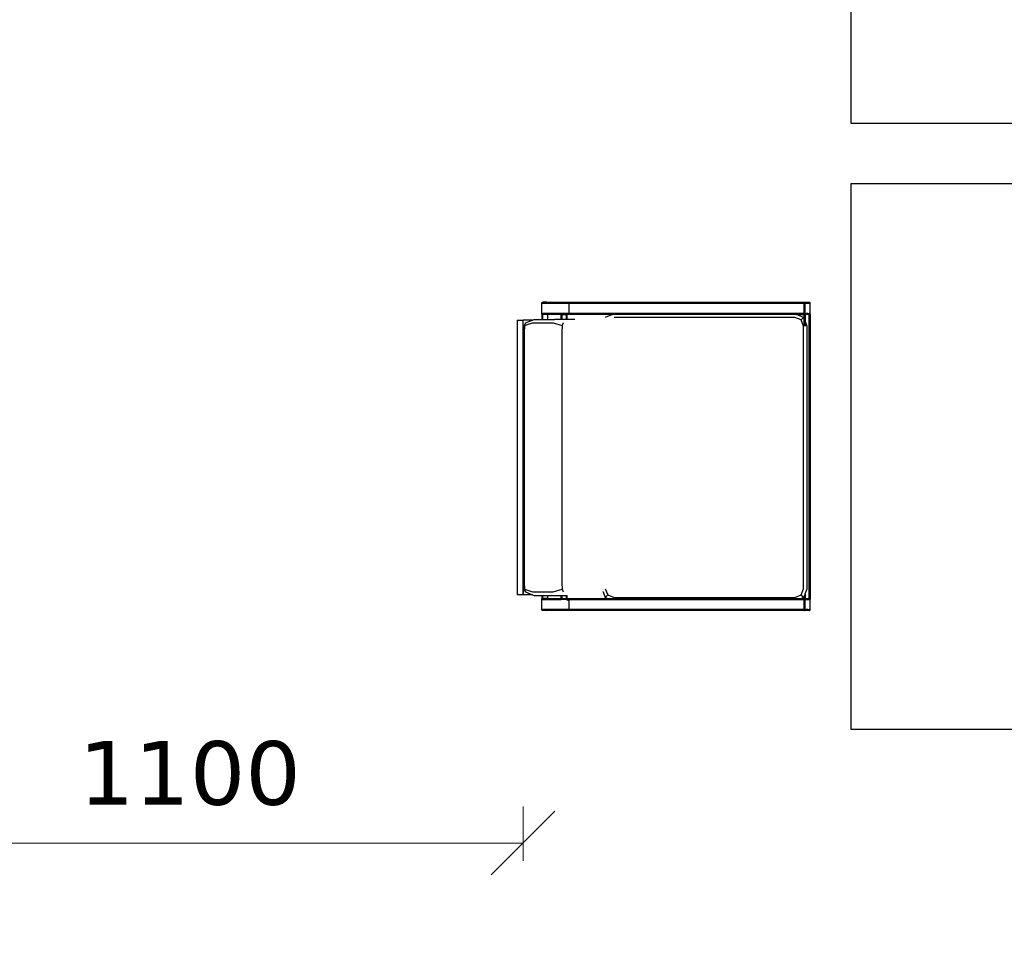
# Model space of a CAD drawing. Header units: millimetres. Extents: x 140304 to 319987, y -10756 to 142544.
# Tile 95 of 203: x 143639 to 145264, y 91687 to 93207. Entities that reach past the tile are written whole.
import ezdxf

# ---------------------------------------------------------------- set-up
doc = ezdxf.new("R2010")
doc.units = ezdxf.units.MM
doc.header["$LTSCALE"] = 10
doc.header["$PDMODE"] = 35
doc.header["$PDSIZE"] = -1000
doc.layers.get('0').update_dxf_attribs({"linetype": 'CONTINUOUS'})
doc.layers.get('Defpoints').update_dxf_attribs({"color": 253, "linetype": 'CONTINUOUS'})
doc.layers.add('DIM', color=150, linetype='CONTINUOUS', lineweight=15)
doc.layers.add('furn', color=7, linetype='CONTINUOUS', true_color=0x9c9c9c)
doc.styles.get("Standard").update_dxf_attribs({"font": 'verdana.ttf'})
doc.dimstyles.new('LBF 75', dxfattribs={"dimscale": 60, "dimtxt": 1.75, "dimasz": 1.75, "dimexe": 1, "dimexo": 1, "dimgap": 1, "dimtad": 1, "dimdec": 0, "dimrnd": 5, "dimzin": 12, "dimdsep": 46, "dimtxsty": 'Standard', "dimblk": 'OBLIQUE', "dimcen": 0, "dimclrd": 256, "dimclre": 256, "dimadec": 0, "dimazin": 3, "dimtfac": 1, "dimtdec": 0, "dimtofl": 0, "dimtmove": 0, "dimatfit": 3, "dimldrblk": 'OBLIQUE', "dimfxl": 0.18, "dimtolj": 1, "dimtzin": 0, "dimlwd": -1, "dimlwe": -1, "dimarcsym": 0})

# ---------------------------------------------------------------- blocks, each defined once
blk = doc.blocks.new('chr')
for p, q in [((-9991.8, 152.1), (-9991.9, 151.8)), ((-9991.9, 151.8), (-9991.9, 151.5)), ((-9991.9, 151.5), (-9991.9, 134.7)), ((-9991.9, 151.5), (-9990.4, 151.5)), ((-9991.9, 151.5), (-9991.9, 134.7)), ((-9991.7, 152.4), (-9991.8, 152.1)), ((-9991.5, 152.6), (-9991.7, 152.4)), ((-9990.9, 153), (-9991.5, 152.6)), ((-9990.3, 153.1), (-9990.9, 153)), ((-9990.4, 151.5), (-9990.9, 153)), ((-9990.4, 151.6), (-9990.9, 153)), ((-9990.4, 151.6), (-9990.9, 153)), ((-9990.4, 151.6), (-9990.3, 153.1)), ((-9990.4, 151.6), (-9990.3, 153.1)), ((-9990.4, 151.6), (-9990.3, 153.1)), ((-9990.4, 151.6), (-9990.3, 151.6)), ((-9990.4, 151.6), (-9990.4, 151.6)), ((-9990.4, 151.6), (-9990.4, 151.6)), ((-9990.4, 151.6), (-9990.3, 151.6)), ((-9990.3, 151.6), (-9990.4, 151.6)), ((-9990.4, 151.6), (-9990.4, 151.6)), ((-9983.4, 151.5), (-9990.4, 151.5)), ((-9983.5, 153.1), (-9990.3, 153.1)), ((-9990.3, 151.6), (-9990.3, 153.1)), ((-9990.3, 153.1), (-9990.3, 151.6)), ((-9990.3, 151.6), (-9983.5, 153.1)), ((-9983.5, 153.1), (-9990.3, 153.1)), ((-9990.3, 151.6), (-9983.5, 151.6)), ((-9990.3, 151.6), (-9983.5, 151.6)), ((-9982.9, 153), (-9983.5, 153.1)), ((-9557.4, 153.1), (-9983.5, 153.1)), ((-9983.5, 153.1), (-9983.5, 151.6)), ((-9983.5, 153.1), (-9983.5, 151.6)), ((-9983.5, 151.6), (-9983.5, 153.1)), ((-9983.5, 151.6), (-9983.5, 153.1)), ((-9983.5, 151.6), (-9983.5, 153.1)), ((-9982.9, 153), (-9983.5, 151.6)), ((-9983.5, 151.6), (-9983.5, 151.6)), ((-9983.5, 151.6), (-9983.5, 151.6)), ((-9983.5, 151.6), (-9983.5, 151.6)), ((-9983.5, 151.6), (-9983.5, 151.6)), ((-9983.5, 151.6), (-9983.5, 151.6)), ((-9983.5, 151.6), (-9983.5, 151.6)), ((-9983.5, 151.6), (-9983.5, 151.6)), ((-9982.9, 153), (-9983.4, 151.6)), ((-9983.5, 151.6), (-9983.4, 151.5)), ((-9983.4, 151.6), (-9983.5, 151.6)), ((-9981.9, 151.6), (-9983.4, 151.6)), ((-9981.9, 151.5), (-9983.4, 151.5)), ((-9982.4, 152.6), (-9982.9, 153)), ((-9982.2, 152.4), (-9982.4, 152.6)), ((-9982, 152.1), (-9982.2, 152.4)), ((-9982, 151.8), (-9982, 152.1)), ((-9981.9, 151.6), (-9982, 151.8)), ((-9981.9, 151.5), (-9981.9, 151.6)), ((-9559, 151.6), (-9981.9, 151.6)), ((-9946.9, 151.5), (-9981.9, 151.5)), ((-9946.9, 151.5), (-9559, 151.5)), ((-9946.9, 151.5), (-9946.9, 136.2)), ((-9559, 151.8), (-9558.9, 152.1)), ((-9559, 151.6), (-9559, 151.8)), ((-9559, 151.5), (-9559, 151.6)), ((-9557.5, 151.6), (-9559, 151.6)), ((-9559, 151.5), (-9555.9, 151.5)), ((-9559, 151.5), (-9559, 151.2)), ((-9559, 151.2), (-9559, 134.7)), ((-9558.9, 152.1), (-9558.7, 152.4)), ((-9558.7, 152.4), (-9558.5, 152.6)), ((-9558.5, 152.6), (-9558, 153)), ((-9558, 153), (-9557.4, 153.1)), ((-9557.5, 151.6), (-9557.4, 151.6)), ((-9557.5, 151.2), (-9557.5, 134.7)), ((-9550.6, 153.1), (-9557.4, 153.1)), ((-9557.4, 151.6), (-9550.6, 151.6)), ((-9557.4, 151.6), (-9557.4, 151.6)), ((-9553.1, 151.5), (-9555.9, 151.5)), ((-9553.1, 151.5), (-9550.9, 151.5)), ((-9550.5, 151.5), (-9550.9, 151.5)), ((-9550.6, 153.1), (-9550, 153)), ((-9550.6, 151.6), (-9550.6, 151.6)), ((-9550.6, 151.6), (-9550.5, 151.6)), ((-9549.5, 151.5), (-9550.5, 151.5)), ((-9550, 153), (-9549.5, 152.6)), ((-9549.5, 152.6), (-9549.3, 152.4)), ((-9549.5, 151.5), (-9549, 151.5)), ((-9549.5, 134.7), (-9549.5, 151.5)), ((-9549.3, 152.4), (-9549.1, 152.1)), ((-9549.1, 152.1), (-9549, 151.8)), ((-9549, 151.8), (-9549, 151.5)), ((-9549, 151.5), (-9549, 134.7)), ((-9991.9, 134.7), (-9990.4, 134.7)), ((-9991.9, 134.7), (-9991.9, 134.6)), ((-9991.9, 134.6), (-9991.9, 134.4)), ((-9990.5, 134.6), (-9991.9, 134.6)), ((-9991.9, 134.4), (-9991.8, 134.1)), ((-9991.9, 128.1), (-9991.9, 134.4)), ((-9991.8, 134.1), (-9991.8, 134)), ((-9991.8, 134), (-9991.7, 133.9)), ((-9991.7, 133.8), (-9991.7, 133.9)), ((-9991.7, 133.8), (-9991.5, 133.6)), ((-9991.5, 133.6), (-9990.9, 133.2)), ((-9990.9, 133.2), (-9990.7, 133.8)), ((-9990.9, 133.2), (-9990.4, 133.1)), ((-9990.6, 134.1), (-9990.5, 134.6)), ((-9990.5, 134.6), (-9990.4, 134.6)), ((-9990.4, 134.8), (-9990.4, 134.7)), ((-9990.4, 134.8), (-9990.4, 134.7)), ((-9990.4, 134.7), (-9990.4, 134.8)), ((-9990.4, 134.8), (-9990.4, 134.7)), ((-9990.4, 134.6), (-9990.4, 134.7)), ((-9990.4, 134.7), (-9990.4, 134.7)), ((-9990.4, 134.7), (-9990.4, 134.7)), ((-9990.4, 134.7), (-9990.4, 134.7)), ((-9990.4, 134.6), (-9990.4, 134.7)), ((-9990.4, 134.7), (-9990.4, 134.6)), ((-9990.4, 134.7), (-9983.4, 134.7)), ((-9990.4, 134.7), (-9990.4, 134.7)), ((-9990.4, 134.6), (-9990.4, 134.6)), ((-9990.4, 134.6), (-9990.4, 134.6)), ((-9990.3, 134.6), (-9990.4, 134.6)), ((-9990.4, 134.6), (-9990.4, 134.1)), ((-9990.4, 134.6), (-9990.4, 134.6)), ((-9990.3, 134.6), (-9990.4, 134.6)), ((-9990.4, 134.1), (-9990.4, 134.6)), ((-9990.4, 134.6), (-9990.4, 134.6)), ((-9990.4, 134.6), (-9990.3, 134.6)), ((-9983.5, 134.6), (-9990.4, 134.6)), ((-9990.4, 133.8), (-9990.4, 133.1)), ((-9990.4, 133.1), (-9990.3, 133.1)), ((-9990.4, 133.1), (-9990.4, 128.1)), ((-9990.3, 134.6), (-9983.5, 134.6)), ((-9990.3, 134.6), (-9990.3, 134.6)), ((-9990.3, 134.6), (-9990.3, 134.1)), ((-9990.3, 134.6), (-9983.5, 134.6)), ((-9983.5, 134.6), (-9990.3, 134.6)), ((-9990.2, 134.6), (-9990.3, 134.6)), ((-9990.3, 134.6), (-9983.5, 134.6)), ((-9990.3, 133.1), (-9990.3, 133.8)), ((-9990.3, 133.1), (-9987.1, 133.8)), ((-9983.5, 133.1), (-9990.3, 133.1)), ((-9990.3, 133.1), (-9990.3, 128.1)), ((-9990.3, 133.1), (-9983.5, 133.1)), ((-9985.8, 134.1), (-9983.5, 134.6)), ((-9983.5, 134.6), (-9983.5, 134.6)), ((-9983.5, 134.6), (-9983.5, 134.6)), ((-9983.5, 134.6), (-9983.5, 134.6)), ((-9983.5, 134.6), (-9983.5, 134.6)), ((-9983.5, 134.6), (-9983.5, 134.6)), ((-9983.5, 134.1), (-9983.5, 134.6)), ((-9983.5, 134.6), (-9983.5, 134.6)), ((-9983.5, 134.6), (-9983.5, 134.6)), ((-9983.4, 134.6), (-9983.5, 134.6)), ((-9983.4, 134.6), (-9983.5, 134.6)), ((-9983.5, 134.1), (-9983.5, 134.6)), ((-9983.5, 134.1), (-9983.5, 134.6)), ((-9983.5, 134.6), (-9983.5, 134.6)), ((-9983.5, 134.6), (-9983.5, 134.6)), ((-9983.5, 134.6), (-9983.5, 134.6)), ((-9983.5, 134.6), (-9983.5, 134.6)), ((-9983.5, 134.6), (-9983.5, 134.6)), ((-9983.5, 134.6), (-9983.5, 134.6)), ((-9983.5, 133.1), (-9983.5, 133.8)), ((-9983.5, 133.1), (-9983.5, 133.8)), ((-9983.5, 133.1), (-9983.5, 133.8)), ((-9983.5, 133.1), (-9983, 133.2)), ((-9983.5, 133.1), (-9983, 133.1)), ((-9983.4, 134.7), (-9983.4, 135)), ((-9983.4, 135), (-9983.4, 134.7)), ((-9983.4, 134.7), (-9983.4, 135)), ((-9981.9, 134.7), (-9983.4, 134.7)), ((-9983.4, 134.6), (-9983.4, 134.7)), ((-9983.2, 134.1), (-9983.4, 134.7)), ((-9983.4, 134.6), (-9983.4, 134.7)), ((-9983.4, 134.6), (-9983.5, 134.6)), ((-9983.2, 134.1), (-9983.4, 134.6)), ((-9983.4, 134.6), (-9983, 134.6)), ((-9983.4, 134.6), (-9983.4, 134.6)), ((-9983, 133.6), (-9983.1, 133.8)), ((-9982.9, 133.2), (-9983.1, 133.8)), ((-9981.9, 134.6), (-9983, 134.6)), ((-9982.9, 133.2), (-9983, 133.6)), ((-9982.9, 133.2), (-9983, 133.6)), ((-9983, 133.2), (-9982.9, 133.2)), ((-9983, 133.1), (-9981.9, 133.1)), ((-9982.9, 133.2), (-9982.4, 133.6)), ((-9982.4, 133.6), (-9982.2, 133.8)), ((-9982, 134.4), (-9981.9, 134.6)), ((-9982, 134.1), (-9982, 134.4)), ((-9982, 134.4), (-9981.9, 134.1)), ((-9981.9, 135), (-9981.9, 134.9)), ((-9981.9, 135), (-9981.9, 134.7)), ((-9981.9, 134.7), (-9981.9, 134.9)), ((-9946.9, 134.7), (-9981.9, 134.7)), ((-9981.9, 134.7), (-9981.9, 134.6)), ((-9981.9, 134.7), (-9981.9, 134.7)), ((-9981.9, 134.6), (-9981.9, 134.6)), ((-9981.9, 134.6), (-9959.9, 134.6)), ((-9981.9, 133.8), (-9981.9, 133.1)), ((-9981.9, 133.1), (-9981.9, 128.1)), ((-9981.9, 133.1), (-9959.9, 133.1)), ((-9959.9, 134.6), (-9959.9, 134.1)), ((-9958.4, 134.6), (-9959.9, 134.6)), ((-9959.9, 133.8), (-9959.9, 133.1)), ((-9959.9, 133.1), (-9959.9, 128.1)), ((-9959.9, 133.1), (-9958.4, 133.1)), ((-9958.4, 134.6), (-9958.4, 134.1)), ((-9958.4, 134.6), (-9958.3, 134.6)), ((-9958.4, 133.8), (-9958.4, 133.1)), ((-9958.4, 133.1), (-9958.4, 128.1)), ((-9958.4, 133.1), (-9958.3, 133.1)), ((-9958.3, 134.6), (-9958.3, 134.1)), ((-9951.5, 134.6), (-9958.3, 134.6)), ((-9958.3, 133.8), (-9958.3, 133.1)), ((-9958.3, 133.1), (-9958.3, 128.1)), ((-9958.3, 133.1), (-9951.5, 133.1)), ((-9951.4, 134.6), (-9951.5, 134.6)), ((-9951.5, 133.1), (-9951.4, 133.1)), ((-9951.4, 134.6), (-9951.4, 134.1)), ((-9951.4, 134.6), (-9949.9, 134.6)), ((-9951.4, 133.8), (-9951.4, 133.1)), ((-9951.4, 133.1), (-9951.4, 128.1)), ((-9951.4, 133.1), (-9949.9, 133.1)), ((-9949.9, 134.6), (-9949.9, 134.1)), ((-9949.9, 134.6), (-9879.5, 134.6)), ((-9949.9, 133.8), (-9949.9, 133.1)), ((-9949.9, 133.1), (-9949.9, 128.1)), ((-9949.9, 133.1), (-9883, 133.1)), ((-9949.8, 136.1), (-9946.9, 136.1)), ((-9946.9, 136.2), (-9946.9, 136.1)), ((-9946.9, 136.1), (-9946.9, 134.7)), ((-9879.2, 134.7), (-9946.9, 134.7)), ((-9890.9, 122.4), (-9887.2, 131.4)), ((-9887.2, 131.4), (-9883, 133.1)), ((-9887.2, 131.4), (-9882.9, 127.2)), ((-9883, 133.1), (-9881.3, 133.8)), ((-9883, 133.1), (-9877, 133.1)), ((-9882.9, 127.2), (-9872.8, 131.4)), ((-9880.6, 134.1), (-9879.5, 134.6)), ((-9879.5, 134.6), (-9879.4, 134.6)), ((-9879.4, 134.6), (-9879.2, 134.7)), ((-9879.4, 134.6), (-9875.6, 134.6)), ((-9879.2, 134.7), (-9879.2, 134.7)), ((-9879.2, 134.7), (-9875.4, 134.7)), ((-9877, 133.1), (-9872.8, 133.1)), ((-9875.5, 134.6), (-9875.6, 134.6)), ((-9875.6, 134.6), (-9872.8, 134.6)), ((-9872.8, 134.7), (-9875.4, 134.7)), ((-9872.8, 134.7), (-9567.8, 134.7)), ((-9872.8, 134.7), (-9567.5, 134.6)), ((-9872.8, 134.6), (-9567.5, 134.6)), ((-9567.5, 134.6), (-9872.8, 134.6)), ((-9872.8, 133.1), (-9563.9, 133.1)), ((-9872.8, 131.4), (-9687.4, 131.4)), ((-9687.4, 131.4), (-9574.2, 131.4)), ((-9574.2, 131.4), (-9564, 127.2)), ((-9567.8, 134.7), (-9559, 134.7)), ((-9567.8, 134.7), (-9567.5, 134.6)), ((-9567.5, 134.6), (-9559, 134.6)), ((-9567.5, 134.6), (-9566.3, 134.1)), ((-9567.5, 134.6), (-9567.5, 134.6)), ((-9565.6, 133.8), (-9563.9, 133.1)), ((-9559.8, 131.4), (-9564, 127.2)), ((-9563.9, 133.1), (-9559.8, 131.4)), ((-9563.9, 133.1), (-9559, 133.1)), ((-9559.8, 131.4), (-9559, 129.5)), ((-9557.5, 134.7), (-9559, 134.7)), ((-9559, 134.6), (-9559, 134.7)), ((-9559, 134.7), (-9559, 134.7)), ((-9559, 134.4), (-9559, 134.6)), ((-9559, 134.6), (-9559, 134.6)), ((-9557.5, 134.6), (-9559, 134.6)), ((-9558.9, 134.1), (-9559, 134.4)), ((-9559, 134.4), (-9559, 134.1)), ((-9559, 133.8), (-9559, 133.1)), ((-9559, 133.1), (-9559, 129.5)), ((-9559, 133.1), (-9557.5, 133.1)), ((-9558.5, 133.6), (-9558.7, 133.8)), ((-9558, 133.2), (-9558.5, 133.6)), ((-9557.5, 133.1), (-9558, 133.2)), ((-9555.9, 134.7), (-9557.5, 134.7)), ((-9557.5, 134.1), (-9557.5, 134.6)), ((-9557.5, 134.6), (-9557.4, 134.6)), ((-9557.5, 134.6), (-9557.5, 134.6)), ((-9557.5, 134.6), (-9557.4, 134.6)), ((-9557.4, 134.6), (-9557.5, 134.6)), ((-9557.5, 134.6), (-9557.4, 134.6)), ((-9557.5, 133.1), (-9557.5, 133.8)), ((-9557.4, 133.1), (-9557.5, 133.1)), ((-9557.5, 125.9), (-9557.5, 133.1)), ((-9557.4, 134.6), (-9550.6, 134.7)), ((-9557.4, 134.6), (-9550.6, 134.7)), ((-9557.4, 134.6), (-9557.4, 134.6)), ((-9550.6, 134.6), (-9557.4, 134.6)), ((-9557.4, 134.6), (-9557.4, 134.1)), ((-9550.6, 134.6), (-9557.4, 134.6)), ((-9557.4, 134.6), (-9557.4, 134.6)), ((-9550.6, 134.6), (-9557.4, 134.6)), ((-9557.4, 133.8), (-9557.4, 133.1)), ((-9557.4, 133.1), (-9550.6, 133.1)), ((-9557.4, 133.1), (-9557.4, 125.6)), ((-9553.1, 134.7), (-9555.9, 134.7)), ((-9550.9, 134.7), (-9553.1, 134.7)), ((-9550.6, 134.7), (-9550.9, 134.7)), ((-9550.6, 134.7), (-9550.6, 134.7)), ((-9550.6, 134.7), (-9550.5, 134.7)), ((-9550.6, 134.7), (-9550.5, 134.7)), ((-9550.6, 134.7), (-9550.5, 134.6)), ((-9550.6, 134.7), (-9550.6, 134.6)), ((-9550.6, 134.7), (-9550.6, 134.6)), ((-9550.6, 134.7), (-9550.5, 134.7)), ((-9550.6, 134.6), (-9550.6, 134.6)), ((-9550.5, 134.6), (-9550.6, 134.6)), ((-9550.6, 134.1), (-9550.6, 134.6)), ((-9550.5, 134.6), (-9550.6, 134.6)), ((-9550.6, 133.1), (-9550.6, 133.8)), ((-9550.6, 133.1), (-9550.5, 133.1)), ((-9550.6, -335.4), (-9550.6, 133.1)), ((-9549.5, 134.7), (-9550.5, 134.7)), ((-9550.5, 134.6), (-9550.5, 134.1)), ((-9550.1, 134.6), (-9550.5, 134.6)), ((-9550.5, 133.8), (-9550.5, 133.1)), ((-9550.5, 133.1), (-9550.1, 133.2)), ((-9550.5, 133.1), (-9550.5, -335.4)), ((-9549.7, 134.6), (-9550.1, 134.6)), ((-9550, 133.2), (-9550.1, 133.2)), ((-9549.7, 133.5), (-9550, 133.2)), ((-9549, 134.6), (-9549.7, 134.6)), ((-9549.7, 133.5), (-9549.5, 133.6)), ((-9549, 134.7), (-9549.5, 134.7)), ((-9549.3, 133.8), (-9549.5, 133.6)), ((-9549.1, 134.1), (-9549.3, 133.8)), ((-9549, 134.4), (-9549.1, 134.1)), ((-9549, 134.7), (-9549, 134.6)), ((-9549, 134.6), (-9549, 134.4)), ((-9549, -335.4), (-9549, 134.4)), ((-10023, 127), (-10032.8, 127)), ((-10032.8, -326.2), (-10032.8, 127)), ((-10007.2, 127), (-10023, 127)), ((-10023, 127), (-10021.2, 117)), ((-10023, 127), (-10023, 117)), ((-10023, 117), (-10021.2, 117)), ((-10023, 112.1), (-10021, 117)), ((-10023, 117), (-10023, 112.1)), ((-10021.4, 107.8), (-10020.7, 117)), ((-10021, 117), (-10021.2, 117)), ((-10021, 117), (-10020.6, 117.9)), ((-10021, 117), (-10020.7, 117)), ((-10020.7, 117.1), (-10020.6, 117.9)), ((-10020.7, 117), (-10020.7, 117.1)), ((-10020.6, 117.9), (-10007.2, 122.1)), ((-10020.6, 117.9), (-10018.9, 122.1)), ((-10018.9, 122.1), (-10007.2, 127)), ((-10007.2, 127), (-10004.7, 128.1)), ((-10007.2, 122.1), (-9973.4, 122.1)), ((-10004.7, 128.1), (-9991.9, 128.1)), ((-9991.9, 128.1), (-9990.4, 128.1)), ((-9990.4, 128.1), (-9990.3, 128.1)), ((-9990.3, 128.1), (-9983.6, 128.1)), ((-9983.6, 128.1), (-9983.5, 128.1)), ((-9983.5, 128.1), (-9983, 128.1)), ((-9983, 128.1), (-9981.9, 128.1)), ((-9981.9, 128.1), (-9970.9, 128.1)), ((-9973.4, 122.1), (-9958.5, 117.9)), ((-9970.9, 128.1), (-9959.9, 128.1)), ((-9959.9, 128.1), (-9958.4, 128.1)), ((-9959.2, 107.8), (-9958.5, 117.9)), ((-9958.5, 117.9), (-9956.7, 122.1)), ((-9958.4, 128.1), (-9958.3, 128.1)), ((-9958.3, 128.1), (-9951.6, 128.1)), ((-9951.6, 128.1), (-9951.5, 128.1)), ((-9951.5, 128.1), (-9951.4, 128.1)), ((-9951.4, 128.1), (-9949.9, 128.1)), ((-9891.2, 121.7), (-9891, 122.1)), ((-9891, 122.1), (-9890.9, 122.4)), ((-9887.2, 117), (-9882.9, 127.2)), ((-9564, 127.2), (-9559.8, 117)), ((-9559.8, 117), (-9559.8, -99.6)), ((-9559, 129.5), (-9557.5, 125.9)), ((-9557.5, 125.9), (-9557.4, 125.6)), ((-9557.4, 125.6), (-9553.8, 117)), ((-9553.8, 117), (-9553.8, -89.2)), ((-10023, 112.1), (-10023, -311.2)), ((-10021.4, -30.5), (-10021.4, 107.8)), ((-9959.2, -30.5), (-9959.2, 107.8)), ((-10021.4, -168.7), (-10021.4, -30.5)), ((-9959.2, -168.7), (-9959.2, -30.5)), ((-9553.8, -89.2), (-9553.8, -99.6)), ((-9559.8, -99.6), (-9559.8, -316.2)), ((-9553.8, -99.6), (-9553.8, -316.2)), ((-10021.4, -306.9), (-10021.4, -168.7)), ((-9959.2, -306.9), (-9959.2, -168.7)), ((-10020.7, -316.2), (-10021.4, -306.9)), ((-9958.5, -317.1), (-9959.2, -306.9)), ((-10023, -311.2), (-10021, -316.2)), ((-10023, -311.2), (-10023, -316.2)), ((-10023, -316.2), (-10023, -317.3)), ((-10023, -316.2), (-10021, -316.2)), ((-10023, -317.3), (-10023, -326.2)), ((-10021, -316.2), (-10020.6, -317.1)), ((-10020.7, -316.2), (-10021, -316.2)), ((-10020.6, -317.1), (-10020.7, -316.2)), ((-10020.6, -317.1), (-10007.2, -321.3)), ((-10020.4, -317.7), (-10020.6, -317.1)), ((-10018.9, -321.3), (-10020.4, -317.7)), ((-10018.9, -321.3), (-10007.2, -326.2)), ((-10007.2, -321.3), (-9973.4, -321.3)), ((-9973.4, -321.3), (-9958.5, -317.1)), ((-9956.7, -321.3), (-9958.5, -317.1)), ((-9559.8, -316.2), (-9564, -326.3)), ((-9559, -316.2), (-9559, -328.6)), ((-9557.5, -325), (-9559, -328.6)), ((-9557.5, -325), (-9557.5, -316.2)), ((-9557.4, -324.8), (-9557.5, -325)), ((-9557.5, -335.4), (-9557.5, -325)), ((-9557.4, -316.2), (-9557.4, -324.8)), ((-9557.2, -324.4), (-9557.4, -324.8)), ((-9557.4, -324.8), (-9557.4, -335.4)), ((-9553.8, -316.2), (-9557.2, -324.4)), ((-10032.8, -326.2), (-10023, -326.2)), ((-10007.2, -326.2), (-10023, -326.2)), ((-10007.2, -326.2), (-10004.7, -327.2)), ((-10004.7, -327.2), (-9991.9, -327.2)), ((-9991.9, -335.4), (-9991.9, -327.2)), ((-9991.9, -327.2), (-9990.4, -327.2)), ((-9990.4, -335.4), (-9991.9, -335.4)), ((-9991.8, -336.4), (-9991.9, -336.7)), ((-9991.9, -336.7), (-9991.9, -337)), ((-9991.9, -337), (-9991.9, -353.8)), ((-9991.9, -337), (-9990.4, -337)), ((-9991.9, -337), (-9991.9, -353.8)), ((-9991.7, -336.1), (-9991.8, -336.4)), ((-9991.5, -335.9), (-9991.7, -336.1)), ((-9990.9, -335.5), (-9991.5, -335.9)), ((-9990.4, -335.4), (-9990.9, -335.5)), ((-9990.4, -337), (-9990.9, -335.5)), ((-9990.4, -336.9), (-9990.9, -335.5)), ((-9990.4, -337), (-9990.9, -335.5)), ((-9990.4, -327.2), (-9990.4, -335.4)), ((-9990.4, -327.2), (-9990.3, -327.2)), ((-9990.4, -336.9), (-9990.3, -335.4)), ((-9990.3, -335.4), (-9990.4, -335.4)), ((-9990.4, -336.9), (-9990.3, -335.4)), ((-9990.4, -336.9), (-9990.3, -335.4)), ((-9990.4, -336.9), (-9990.3, -336.9)), ((-9990.4, -336.9), (-9990.4, -336.9)), ((-9990.4, -336.9), (-9990.4, -336.9)), ((-9990.4, -336.9), (-9990.3, -336.9)), ((-9990.3, -336.9), (-9990.4, -336.9)), ((-9990.4, -336.9), (-9990.4, -336.9)), ((-9983.4, -337), (-9990.4, -337)), ((-9990.3, -327.2), (-9990.3, -335.4)), ((-9990.3, -327.2), (-9990.2, -327.2)), ((-9983.5, -335.4), (-9990.3, -335.4)), ((-9990.3, -336.9), (-9990.3, -335.4)), ((-9990.3, -335.4), (-9990.3, -336.9)), ((-9990.3, -336.9), (-9983.5, -335.4)), ((-9983.5, -335.4), (-9990.3, -335.4)), ((-9990.3, -336.9), (-9983.5, -336.9)), ((-9990.3, -336.9), (-9983.5, -336.9)), ((-9990.2, -327.2), (-9983.5, -327.2)), ((-9983.5, -327.2), (-9983, -327.2)), ((-9983.5, -335.4), (-9983.5, -336.9)), ((-9983.5, -335.4), (-9983.5, -336.9)), ((-9983, -335.4), (-9983.5, -335.4)), ((-9982.9, -335.5), (-9983.5, -335.4)), ((-9983.5, -335.4), (-9983.5, -335.4)), ((-9983.5, -336.9), (-9983.5, -335.4)), ((-9983.5, -336.9), (-9983.5, -335.4)), ((-9983.5, -336.9), (-9983.5, -335.4)), ((-9982.9, -335.5), (-9983.5, -336.9)), ((-9983.5, -336.9), (-9983.5, -336.9)), ((-9983.5, -336.9), (-9983.5, -336.9)), ((-9983.5, -336.9), (-9983.4, -337)), ((-9983.5, -336.9), (-9983.5, -336.9)), ((-9983.5, -336.9), (-9983.5, -336.9)), ((-9983.4, -336.9), (-9983.5, -336.9)), ((-9983.5, -336.9), (-9983.5, -336.9)), ((-9983.5, -336.9), (-9983.5, -336.9)), ((-9983.5, -336.9), (-9983.5, -336.9)), ((-9983.5, -336.9), (-9983.5, -336.9)), ((-9982.9, -335.5), (-9983.4, -337)), ((-9981.9, -336.9), (-9983.4, -336.9)), ((-9981.9, -337), (-9983.4, -337)), ((-9983, -327.2), (-9981.9, -327.2)), ((-9981.9, -335.4), (-9983, -335.4)), ((-9982.4, -335.9), (-9982.9, -335.5)), ((-9982.2, -336.1), (-9982.4, -335.9)), ((-9982, -336.4), (-9982.2, -336.1)), ((-9982, -336.7), (-9982, -336.4)), ((-9982, -336.7), (-9981.9, -336.5)), ((-9981.9, -336.9), (-9982, -336.7)), ((-9981.9, -327.2), (-9981.9, -335.4)), ((-9981.9, -327.2), (-9970.9, -327.2)), ((-9959.9, -335.4), (-9981.9, -335.4)), ((-9981.9, -336.5), (-9981.9, -335.4)), ((-9981.9, -336.9), (-9559, -336.9)), ((-9981.9, -336.9), (-9981.9, -336.9)), ((-9559, -336.9), (-9981.9, -336.9)), ((-9981.9, -337), (-9981.9, -336.9)), ((-9946.9, -337), (-9981.9, -337)), ((-9959.9, -327.2), (-9970.9, -327.2)), ((-9959.9, -327.2), (-9959.9, -335.4)), ((-9958.4, -327.2), (-9959.9, -327.2)), ((-9958.4, -335.4), (-9959.9, -335.4)), ((-9958.4, -327.2), (-9958.4, -335.4)), ((-9958.3, -327.2), (-9958.4, -327.2)), ((-9958.4, -335.4), (-9958.3, -335.4)), ((-9958.3, -327.2), (-9958.3, -335.4)), ((-9958.2, -327.2), (-9958.3, -327.2)), ((-9958.3, -335.4), (-9951.5, -335.4)), ((-9951.5, -327.2), (-9958.2, -327.2)), ((-9951.4, -327.2), (-9951.5, -327.2)), ((-9951.4, -335.4), (-9951.5, -335.4)), ((-9951.4, -327.2), (-9951.4, -335.4)), ((-9949.9, -327.2), (-9951.4, -327.2)), ((-9951.4, -335.4), (-9949.9, -335.4)), ((-9949.9, -327.2), (-9949.9, -335.4)), ((-9937.7, -327.2), (-9949.9, -327.2)), ((-9875.4, -335.4), (-9949.9, -335.4)), ((-9946.9, -337), (-9559, -337)), ((-9946.9, -337), (-9946.9, -352.3)), ((-9875.4, -335.4), (-9887.2, -330.5)), ((-9872.8, -336.5), (-9875.4, -335.4)), ((-9872.8, -335.4), (-9875.4, -335.4)), ((-9687.4, -330.5), (-9872.8, -330.5)), ((-9838.9, -335.4), (-9872.8, -335.4)), ((-9687.4, -336.5), (-9872.8, -336.5)), ((-9687.4, -335.4), (-9838.9, -335.4)), ((-9574.2, -330.5), (-9687.4, -330.5)), ((-9653.5, -335.4), (-9687.4, -335.4)), ((-9574.2, -336.5), (-9687.4, -336.5)), ((-9574.2, -335.4), (-9653.5, -335.4)), ((-9564, -326.3), (-9574.2, -330.5)), ((-9571.5, -335.4), (-9574.2, -336.5)), ((-9573.1, -335.4), (-9574.2, -335.4)), ((-9571.5, -335.4), (-9573.1, -335.4)), ((-9559.8, -330.5), (-9571.5, -335.4)), ((-9571.5, -335.4), (-9559, -335.4)), ((-9559.8, -330.5), (-9564, -326.3)), ((-9559, -328.6), (-9559.8, -330.5)), ((-9559.8, -330.5), (-9559.8, -330.5)), ((-9559, -328.6), (-9559, -335.4)), ((-9559, -336.5), (-9559, -335.4)), ((-9557.5, -335.4), (-9559, -335.4)), ((-9559, -336.7), (-9558.9, -336.4)), ((-9559, -336.5), (-9559, -336.7)), ((-9559, -336.9), (-9559, -336.7)), ((-9559, -336.9), (-9559, -336.9)), ((-9559, -337), (-9559, -336.9)), ((-9557.5, -336.9), (-9559, -336.9)), ((-9559, -337), (-9555.9, -337)), ((-9559, -337), (-9559, -337.3)), ((-9559, -337.3), (-9559, -353.8)), ((-9558.9, -336.4), (-9558.7, -336.1)), ((-9558.7, -336.1), (-9558.5, -335.9)), ((-9558.5, -335.9), (-9558, -335.5)), ((-9558, -335.5), (-9557.5, -335.4)), ((-9557.5, -335.4), (-9557.4, -335.4)), ((-9557.4, -335.4), (-9557.5, -335.4)), ((-9557.5, -336.9), (-9557.4, -336.9)), ((-9557.5, -337.3), (-9557.5, -353.8)), ((-9550.6, -335.4), (-9557.4, -335.4)), ((-9557.4, -335.4), (-9557.4, -335.4)), ((-9557.4, -336.9), (-9557.4, -336.9)), ((-9557.4, -336.9), (-9550.6, -336.9)), ((-9553.1, -337), (-9555.9, -337)), ((-9553.1, -337), (-9550.9, -337)), ((-9550.5, -337), (-9550.9, -337)), ((-9550.5, -335.4), (-9550.6, -335.4)), ((-9550.6, -336.9), (-9550.6, -336.9)), ((-9550.6, -336.9), (-9550.5, -336.9)), ((-9550.5, -335.4), (-9550, -335.5)), ((-9550.5, -335.4), (-9550.1, -335.4)), ((-9549.5, -337), (-9550.5, -337)), ((-9550.1, -335.4), (-9549.7, -335.4)), ((-9550, -335.5), (-9549.5, -335.9)), ((-9549, -335.4), (-9549.7, -335.4)), ((-9549.5, -335.9), (-9549.3, -336.1)), ((-9549.5, -337), (-9549, -337)), ((-9549.5, -353.8), (-9549.5, -337)), ((-9549.3, -336.1), (-9549.1, -336.4)), ((-9549.1, -336.4), (-9549, -336.7)), ((-9549, -336.7), (-9549, -337)), ((-9549, -337), (-9549, -353.8)), ((-9991.9, -353.8), (-9991.9, -354.1)), ((-9991.9, -353.8), (-9990.4, -353.8)), ((-9991.9, -354.1), (-9991.8, -354.4)), ((-9991.8, -354.4), (-9991.7, -354.7)), ((-9991.7, -354.7), (-9991.5, -354.9)), ((-9991.5, -354.9), (-9990.9, -355.3)), ((-9990.9, -355.3), (-9990.4, -353.9)), ((-9990.9, -355.3), (-9990.3, -355.4)), ((-9990.4, -353.8), (-9990.4, -353.8)), ((-9990.4, -353.9), (-9990.4, -353.8)), ((-9990.4, -353.8), (-9990.4, -353.8)), ((-9990.4, -353.9), (-9990.4, -353.8)), ((-9990.4, -353.8), (-9983.4, -353.8)), ((-9990.4, -353.9), (-9990.4, -353.8)), ((-9990.4, -353.8), (-9990.4, -353.8)), ((-9990.4, -353.8), (-9990.4, -353.8)), ((-9990.4, -353.9), (-9990.4, -353.8)), ((-9990.4, -353.8), (-9990.4, -353.8)), ((-9990.4, -353.9), (-9990.4, -353.9)), ((-9990.4, -353.9), (-9990.4, -353.9)), ((-9990.4, -353.9), (-9990.4, -353.9)), ((-9990.3, -355.4), (-9990.4, -353.9)), ((-9990.3, -353.9), (-9990.4, -353.9)), ((-9990.4, -353.9), (-9990.4, -353.9)), ((-9990.4, -353.9), (-9990.4, -353.9)), ((-9990.4, -353.9), (-9990.4, -353.9)), ((-9990.4, -353.9), (-9990.3, -353.9)), ((-9983.5, -353.9), (-9990.4, -353.9)), ((-9990.3, -353.9), (-9983.5, -353.9)), ((-9990.3, -355.4), (-9990.3, -353.9)), ((-9990.3, -355.4), (-9983.5, -353.9)), ((-9983.5, -355.4), (-9990.3, -353.9)), ((-9990.3, -353.9), (-9983.5, -353.9)), ((-9983.5, -355.4), (-9990.3, -355.4)), ((-9990.3, -355.4), (-9983.5, -355.4)), ((-9983.5, -355.4), (-9990.3, -355.4)), ((-9983.5, -353.9), (-9983.5, -353.9)), ((-9983.5, -353.9), (-9983.5, -353.9)), ((-9982.9, -355.3), (-9983.5, -353.9)), ((-9983.4, -353.9), (-9983.5, -353.9)), ((-9983.5, -355.4), (-9983.5, -353.9)), ((-9983.5, -355.4), (-9983.5, -353.9)), ((-9983.5, -355.4), (-9983.5, -353.9)), ((-9983.5, -353.9), (-9983.5, -353.9)), ((-9983.5, -353.9), (-9983.5, -353.9)), ((-9983.5, -355.4), (-9983.5, -353.9)), ((-9983.5, -353.9), (-9983.5, -353.9)), ((-9983.5, -355.4), (-9983.5, -353.9)), ((-9983.5, -353.9), (-9983.5, -353.9)), ((-9983.5, -355.4), (-9982.9, -355.3)), ((-9983.5, -355.4), (-9557.4, -355.4)), ((-9983.4, -353.8), (-9983.4, -353.5)), ((-9983.4, -353.5), (-9983.4, -353.8)), ((-9983.4, -353.8), (-9983.4, -353.5)), ((-9981.9, -353.8), (-9983.4, -353.8)), ((-9983.4, -353.9), (-9983.4, -353.8)), ((-9982.9, -355.3), (-9983.4, -353.8)), ((-9982.9, -355.3), (-9983.4, -353.8)), ((-9982.9, -355.3), (-9983.4, -353.9)), ((-9981.9, -353.9), (-9983.4, -353.9)), ((-9982.9, -355.3), (-9982.4, -354.9)), ((-9982.4, -354.9), (-9982.2, -354.7)), ((-9982.2, -354.7), (-9982, -354.4)), ((-9982, -354.1), (-9981.9, -353.9)), ((-9982, -354.4), (-9982, -354.1)), ((-9981.9, -353.8), (-9981.9, -353.5)), ((-9981.9, -353.5), (-9981.9, -353.8)), ((-9981.9, -353.9), (-9981.9, -353.8)), ((-9946.9, -353.8), (-9981.9, -353.8)), ((-9559, -353.9), (-9981.9, -353.9)), ((-9981.9, -353.9), (-9559, -353.9)), ((-9946.9, -352.3), (-9946.9, -353.8)), ((-9559, -353.8), (-9946.9, -353.8)), ((-9946.9, -353.8), (-9559, -353.9)), ((-9557.5, -353.8), (-9559, -353.8)), ((-9559, -353.9), (-9559, -353.8)), ((-9559, -354.1), (-9559, -353.9)), ((-9559, -353.9), (-9559, -353.9)), ((-9559, -353.9), (-9557.5, -353.9)), ((-9557.5, -353.9), (-9559, -353.9)), ((-9558.9, -354.4), (-9559, -354.1)), ((-9558.7, -354.7), (-9558.9, -354.4)), ((-9558.5, -354.9), (-9558.7, -354.7)), ((-9558, -355.3), (-9558.5, -354.9)), ((-9557.4, -355.4), (-9558, -355.3)), ((-9555.9, -353.8), (-9557.5, -353.8)), ((-9557.5, -353.9), (-9557.4, -353.9)), ((-9557.4, -353.9), (-9557.4, -353.9)), ((-9557.4, -353.9), (-9550.6, -353.9)), ((-9550.6, -353.9), (-9557.4, -353.9)), ((-9557.4, -355.4), (-9550.6, -355.4)), ((-9553.1, -353.8), (-9555.9, -353.8)), ((-9550.9, -353.8), (-9553.1, -353.8)), ((-9550.6, -353.8), (-9550.9, -353.8)), ((-9550.6, -353.9), (-9550.6, -353.8)), ((-9550.6, -353.9), (-9550.5, -353.8)), ((-9550.6, -353.9), (-9550.5, -353.8)), ((-9550.5, -353.8), (-9550.6, -353.8)), ((-9550.6, -353.9), (-9550.6, -353.9)), ((-9550.5, -353.9), (-9550.6, -353.9)), ((-9550.6, -353.9), (-9550.5, -353.9)), ((-9550.6, -353.9), (-9550.6, -353.9)), ((-9550.6, -353.9), (-9550.6, -353.9)), ((-9550, -355.3), (-9550.6, -355.4)), ((-9549.5, -353.8), (-9550.5, -353.8)), ((-9549.5, -354.9), (-9550, -355.3)), ((-9549, -353.8), (-9549.5, -353.8)), ((-9549.3, -354.7), (-9549.5, -354.9)), ((-9549.1, -354.4), (-9549.3, -354.7)), ((-9549, -354.1), (-9549.1, -354.4)), ((-9549, -353.8), (-9549, -354.1))]:
    blk.add_line(p, q)
blk = doc.blocks.new('_OBLIQUE')
at = {"color": 0, "linetype": 'ByBlock', "lineweight": -2}
for p, q in [((-0.5, -0.5), (0.5, 0.5)), ((0, 0), (0, 0))]:
    blk.add_line(p, q, dxfattribs=at)
blk = doc.blocks.new('*D109')
at = {"layer": 'Defpoints', "color": 0, "ltscale": 0.25, "transparency": 16777216}
for p in [(144469.6, 91849.3), (144469.6, 91759.7), (143369.6, 91687.2)]:
    blk.add_point(p, dxfattribs=at)
at = {"layer": 'DIM', "ltscale": 0.25, "transparency": 16777216}
for p, q in [((143369.6, 91747.2), (143369.6, 91909.3)), ((144469.6, 91819.7), (144469.6, 91909.3)), ((143369.6, 91849.3), (144469.6, 91849.3))]:
    blk.add_line(p, q, dxfattribs=at)
at = {"layer": 'DIM', "ltscale": 0.25, "transparency": 16777216, "xscale": 105, "yscale": 105, "zscale": 105, "rotation": 180}
blk.add_blockref('_OBLIQUE', (143369.6, 91849.3), dxfattribs=at)
at = {"layer": 'DIM', "ltscale": 0.25, "transparency": 16777216, "xscale": 105, "yscale": 105, "zscale": 105}
blk.add_blockref('_OBLIQUE', (144469.6, 91849.3), dxfattribs=at)
at = {"layer": 'DIM', "color": 0, "ltscale": 0.25, "transparency": 16777216, "insert": (143919.6, 91964), "char_height": 105, "attachment_point": 5}
blk.add_mtext('\\A1;1100', dxfattribs=at)

msp = doc.modelspace()

# ---------------------------------------------------------------- linework, layer by layer
at = {"layer": 'furn', "ltscale": 0.25}
for points in [[(145010.9, 93937), (145010.9, 93037), (145910.9, 93037), (145910.9, 93937)], [(145010.9, 92937), (145010.9, 92037), (145910.9, 92037), (145910.9, 92937)]]:
    msp.add_lwpolyline(points, close=True, dxfattribs=at)

# ---------------------------------------------------------------- block references
at = {"layer": 'furn', "xscale": -1, "rotation": 180}
msp.add_blockref('chr', (154492.6, 92385.9), dxfattribs=at)

# ---------------------------------------------------------------- dimensions: what is measured, and where the dimension line sits
at = {"layer": 'DIM', "ltscale": 0.25}
dim = msp.add_linear_dim(base=(144469.6, 91849.3), p1=(143369.6, 91687.2), p2=(144469.6, 91759.7), dimstyle='LBF 75', dxfattribs=at)
dim.commit()
dim.dimension.update_dxf_attribs({"geometry": '*D109', "text_midpoint": (143919.6, 91964)})

doc.saveas('drawing.dxf')
